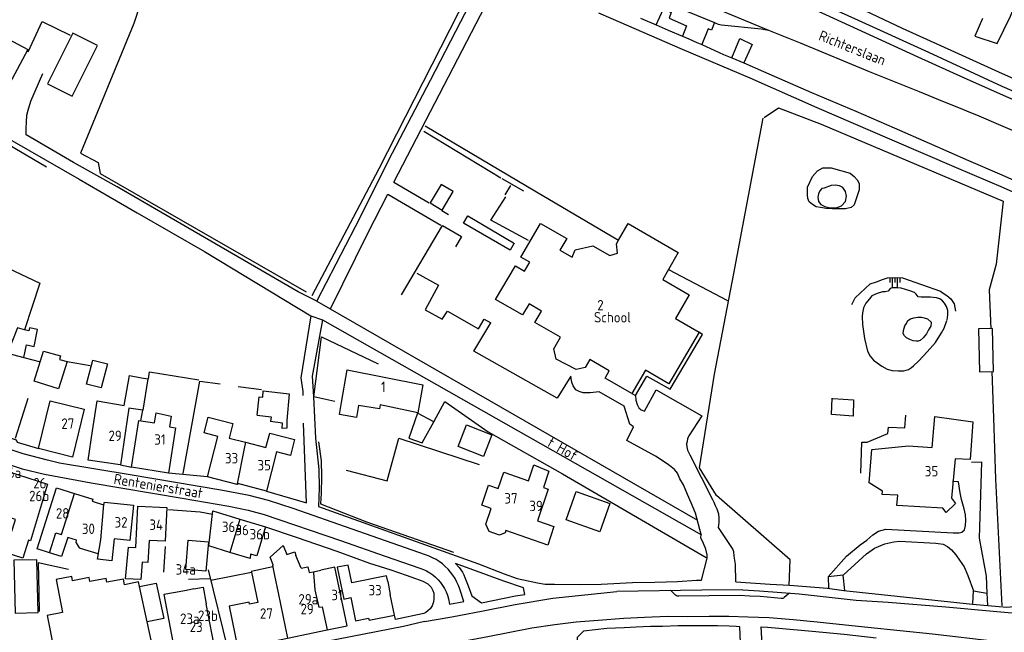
# Model space of a CAD drawing. Header units: metres. Extents: x 233874 to 239264, y 443832 to 448222.
# Tile 104 of 198: x 236256 to 236492, y 444991 to 445137. Entities that reach past the tile are written whole.
import ezdxf

# ---------------------------------------------------------------- set-up
doc = ezdxf.new("R2010")
doc.units = ezdxf.units.M
doc.header["$MEASUREMENT"] = 0
for name, color, linetype in [('DAKRAND', 4, 'Continuous'), ('DAKRAND-BYG', 4, 'Continuous'), ('FUNKTIEAAND', 253, 'Continuous'), ('HEG', 253, 'Continuous'), ('HEK', 253, 'Continuous'), ('HOOFDGEBOUW', 4, 'Continuous'), ('HUISNUMMER', 253, 'Continuous'), ('KANTVERH', 253, 'Continuous'), ('KANTWATER', 153, 'Continuous'), ('KNTONVERHARD', 253, 'Continuous'), ('MUUR', 253, 'Continuous'), ('OVLIJNOBJ', 253, 'Continuous'), ('RASTER', 253, 'Continuous'), ('STRAATNAAM', 253, 'Continuous'), ('TALUD', 253, 'Continuous'), ('TUSSENMUUR', 253, 'Continuous')]:
    doc.layers.add(name, color=color, linetype=linetype)
doc.styles.get("Standard").update_dxf_attribs({"font": 'iso.shx'})

# ---------------------------------------------------------------- blocks, each defined once
blk = doc.blocks.new('TA', base_point=(75009.5, 300012))
for p, q in [((75009.5, 300012.5), (75010, 300012.5)), ((75009.5, 300012.25), (75010.5, 300012.25)), ((75009.5, 300012), (75010, 300012)), ((75009.5, 300011.75), (75010.5, 300011.75)), ((75009.5, 300011.5), (75010, 300011.5))]:
    blk.add_line(p, q)

msp = doc.modelspace()

# ---------------------------------------------------------------- linework, layer by layer
at = {"layer": 'DAKRAND'}
for p, q in [((236411.23, 445077.53), (236409.82, 445075.09)), ((236326.11, 445005.06), (236327.84, 445005.42)), ((236284.42, 445001.52), (236288.36, 445002.34)), ((236288.36, 445002.34), (236290.18, 444993.84)), ((236343.9, 445002.69), (236344.52, 444999.63))]:
    msp.add_line(p, q, dxfattribs=at)
for points in [[(236399.2, 445084.54), (236401.52, 445088.55), (236413.57, 445081.58), (236411.23, 445077.53)], [(236397.18, 445080.86), (236399.02, 445081.43), (236398.71, 445083.7), (236399.2, 445084.54)], [(236273.13, 445038.85), (236274.22, 445046.04), (236280.71, 445044.89), (236281.99, 445052.08), (236284.83, 445051.57), (236286.42, 445051.29), (236285.15, 445043.76)], [(236285.15, 445043.76), (236281.85, 445044.26), (236281.44, 445041.57)], [(236336.92, 445044.94), (236336.42, 445042.05), (236332.34, 445042.75), (236332.84, 445045.64)], [(236462.55, 445024.38), (236459.36, 445026.36), (236459.98, 445034.34), (236468.78, 445035.23), (236474.43, 445034.82), (236475.05, 445042.25), (236484.15, 445040.99), (236483.53, 445031.94)], [(236257.8, 445012.6), (236256.42, 445008.32), (236252.19, 445009.68), (236252.32, 445010.08)], [(236269.17, 445012), (236269.92, 445010.8), (236271.22, 445010.41), (236274.43, 445009.45), (236274.29, 445008.03)], [(236316.4, 445006.7), (236315.7, 445008.52), (236318.81, 445011.32), (236319.73, 445009.16), (236321.59, 445009.79), (236321.88, 445008.96)], [(236285.04, 445007.31), (236284.7, 445003.18), (236281, 445003.39), (236281.73, 445010.98), (236283.52, 445010.9)], [(236311.22, 445004.92), (236312.73, 444997.71), (236310.74, 444997.29)], [(236316.34, 445006.19), (236311.18, 445005.11), (236311.22, 445004.92)], [(236323.13, 445005.91), (236324.76, 445006.25), (236325.05, 445004.84), (236326.11, 445005.06)], [(236280.8, 445001.95), (236280.54, 445003.3), (236276.57, 445002.54), (236276.39, 445003.45), (236272.48, 445002.7), (236272.29, 445003.64), (236268.34, 445002.88), (236268.14, 445003.93), (236264.38, 445003.21), (236265.91, 444995.26), (236262.27, 444994.56), (236263.82, 444986.47)], [(236297.38, 445000.92), (236299.62, 445001.35), (236300.36, 444997.39)]]:
    msp.add_lwpolyline(points, dxfattribs=at)
at = {"layer": 'DAKRAND-BYG'}
for p, q in [((236252.77, 445057.43), (236256.64, 445056.4)), ((236352.67, 445036.83), (236354.92, 445041.01))]:
    msp.add_line(p, q, dxfattribs=at)
for points in [[(236268.26, 445119.07), (236274.29, 445131.2), (236268.37, 445134.15), (236262.33, 445122.02), (236268.26, 445119.07)], [(236356.96, 445091.78), (236359.59, 445096.23), (236356.71, 445097.93), (236354.08, 445093.48), (236356.96, 445091.78)], [(236256.82, 445063.09), (236255.1, 445063.52), (236252.77, 445057.43)], [(236256.64, 445056.4), (236257.26, 445059.48), (236259.15, 445059.09), (236259.95, 445063.14), (236257.99, 445063.52), (236257.82, 445062.85), (236256.82, 445063.09)], [(236489.12, 445053.05), (236488.89, 445063.34), (236485.54, 445063.27), (236485.76, 445052.98), (236489.12, 445053.05)], [(236265, 445048.91), (236259.14, 445050.73), (236261.39, 445057.96), (236265.45, 445056.83), (236265.22, 445055.98), (236267.01, 445055.44), (236265, 445048.91)], [(236275.16, 445049.12), (236271.67, 445050.04), (236273.18, 445055.82), (236276.68, 445054.9), (236275.16, 445049.12)], [(236312.58, 445042.6), (236313.07, 445046.99), (236313.92, 445046.92), (236314.05, 445048.46), (236320.3, 445047.68), (236319.67, 445041.28), (236319.67, 445039.44), (236318.63, 445039.41), (236318.66, 445040.7), (236315.78, 445041.06)], [(236312.58, 445042.6), (236315.92, 445042.18), (236315.78, 445041.06)], [(236354.92, 445041.01), (236351.06, 445043.04), (236348.99, 445037.06), (236352.17, 445035.92), (236352.67, 445036.83)], [(236366.86, 445032.72), (236360.78, 445035.11), (236362.8, 445040.25), (236368.88, 445037.86), (236366.86, 445032.72)], [(236394.76, 445014.6), (236386.66, 445017.47), (236389.08, 445024.27), (236397.17, 445021.4), (236394.76, 445014.6)], [(236300.89, 445012.25), (236300.31, 445005.16), (236295.48, 445005.55), (236296.06, 445012.64), (236300.89, 445012.25)], [(236260.08, 444995.25), (236259.78, 445007.93), (236254.29, 445007.8), (236254.59, 444995.12), (236260.08, 444995.25)]]:
    msp.add_lwpolyline(points, dxfattribs=at)
at = {"layer": 'HEG'}
for p, q in [((236251.4, 445108.42), (236262.11, 445102.13)), ((236279.27, 445098.08), (236324.32, 445072.2)), ((236308.01, 445049.43), (236313.66, 445048.76)), ((236254.69, 445037.05), (236257.68, 445046.68)), ((236489.16, 445041.97), (236489.62, 445027.21))]:
    msp.add_line(p, q, dxfattribs=at)
for points in [[(236294.84, 445028.58), (236298.89, 445050.77), (236303.75, 445050.12)], [(236333.96, 445029.43), (236343.74, 445026.82), (236346.6, 445037.05), (236365.86, 445030.73)], [(236327.32, 445036.16), (236327.91, 445031.64), (236327.99, 445027.91), (236327.93, 445023.89), (236327.78, 445021.31), (236338.79, 445017.05), (236359.69, 445009.78)]]:
    msp.add_lwpolyline(points, dxfattribs=at)
at = {"layer": 'HEK'}
for p, q in [((236267.07, 445055.48), (236272.57, 445054.47)), ((236489.62, 445027.21), (236491.17, 444996.89))]:
    msp.add_line(p, q, dxfattribs=at)
for points in [[(236296.51, 445176.07), (236284.63, 445141.37), (236283.03, 445136.48), (236270.23, 445105.38), (236274.46, 445103.15), (236274.95, 445100.51), (236279.27, 445098.08)], [(236440.15, 445001.77), (236440.42, 445007.88), (236422.73, 445023.34), (236418.68, 445029.96), (236422.27, 445052.41), (236426.87, 445076.54), (236433.94, 445113.78)], [(236240.53, 445083.65), (236260.46, 445074.22), (236256.82, 445063.09)], [(236331.2, 445045.9), (236326.16, 445047), (236328.01, 445061.38), (236341.64, 445054.92)], [(236286.52, 445051.34), (236286.76, 445053.02), (236298.65, 445051.07)]]:
    msp.add_lwpolyline(points, dxfattribs=at)
at = {"layer": 'HOOFDGEBOUW'}
for p, q in [((236281.44, 445041.57), (236279.79, 445030.7)), ((236483.53, 445031.94), (236479.97, 445032.14)), ((236307.79, 445026), (236300.68, 445027.84)), ((236308.48, 445017.69), (236314.61, 445015.85)), ((236323.13, 445005.91), (236321.88, 445008.96)), ((236292.51, 445000), (236290.21, 444999.57)), ((236295.63, 445000.59), (236292.51, 445000)), ((236297.38, 445000.92), (236295.63, 445000.59)), ((236302.65, 444985.35), (236300.36, 444997.39)), ((236290.18, 444993.84), (236286.24, 444993)), ((236319.9, 444989.13), (236329.38, 444991.11))]:
    msp.add_line(p, q, dxfattribs=at)
for points in [[(236246, 445136.42), (236257.61, 445130.28), (236251.97, 445119.68), (236240.36, 445125.72)], [(236418.54, 445062.52), (236411.26, 445050.13), (236405.68, 445053.35), (236402.4, 445047.76), (236396.01, 445051.46), (236397.03, 445053.2), (236392.33, 445055.92), (236391.22, 445054.03), (236389.05, 445053.53), (236384.29, 445056), (236383.71, 445058.48), (236385.35, 445061.26), (236379.15, 445064.84), (236380.73, 445067.55), (236377.78, 445069.26), (236376.22, 445066.62), (236369.76, 445070.35), (236374.51, 445078.42), (236376.72, 445077.15), (236377.96, 445079.26), (236375.8, 445080.51), (236380.55, 445088.59), (236386.83, 445084.96), (236385.2, 445082.19), (236388.16, 445080.48), (236388.84, 445082.25), (236393.08, 445083.23), (236397.18, 445080.86)], [(236409.82, 445075.09), (236416.18, 445071.41), (236412.88, 445065.79), (236418.54, 445062.52)], [(236332.84, 445045.64), (236334.18, 445053.45), (236352.3, 445049.84), (236351.15, 445043.16), (236342.1, 445045.1), (236341.9, 445044.09), (236336.92, 445044.94)], [(236271.14, 445044.03), (236268.3, 445032.56), (236260.17, 445034.59), (236262.99, 445046.05), (236271.14, 445044.03)], [(236293.05, 445039.53), (236291.32, 445028.72), (236282.43, 445030.15), (236284.22, 445041.33), (236287.96, 445040.73), (236288.35, 445043.18), (236291.95, 445042.36), (236291.54, 445039.77), (236293.05, 445039.53)], [(236300.68, 445027.84), (236303.17, 445037.47), (236299.86, 445038.32), (236300.82, 445042.08), (236306.77, 445040.56), (236305.88, 445037.08), (236309.79, 445036.08)], [(236279.79, 445030.7), (236279.78, 445030.66), (236272.06, 445031.83), (236273.13, 445038.85)], [(236309.79, 445036.08), (236314.71, 445034.82), (236315.61, 445038.3), (236321.54, 445036.78), (236320.56, 445032.96), (236317.25, 445033.8), (236314.87, 445024.39)], [(236253.57, 445013.97), (236254.63, 445017.56), (236252.41, 445018.27), (236253.11, 445020.66), (236246.09, 445022.92), (236248.33, 445030.53), (236262.29, 445026.05), (236258.29, 445012.45), (236257.8, 445012.6)], [(236383.71, 445015.86), (236382.25, 445011.45), (236372.24, 445014.91), (236372.06, 445014.36), (236370.7, 445013.79), (236368.19, 445014.66), (236367.43, 445016.49), (236368.67, 445020.23), (236366.45, 445021), (236368.05, 445025.82), (236370.41, 445025), (236371.7, 445028.91), (236377.66, 445026.84), (236378.94, 445030.7), (236382.51, 445029.15), (236381.22, 445025.23), (236382.33, 445024.84), (236379.8, 445017.22), (236383.71, 445015.86)], [(236479.97, 445032.14), (236479.08, 445022.69), (236480.05, 445021.42), (236477.76, 445019.23), (236476.96, 445020.28), (236465.93, 445020.9), (236466.17, 445023.41), (236462.48, 445023.61), (236462.55, 445024.38)], [(236314.87, 445024.39), (236307.97, 445026.18), (236307.92, 445025.96), (236307.79, 445026)], [(236262.83, 445009.6), (236259.85, 445010.55), (236264.51, 445025.19), (236268.8, 445023.83)], [(236268.8, 445023.83), (236273.16, 445022.44), (236273, 445021.94), (236275.76, 445021.06), (236275.8, 445021.17)], [(236275.8, 445021.17), (236275.98, 445021.76), (236282.93, 445021.05), (236282.07, 445012.55), (236278.3, 445012.93), (236277.77, 445007.67), (236274.29, 445008.03)], [(236283.52, 445010.9), (236284.02, 445020.77), (236290.91, 445020.43), (236290.5, 445012.35), (236286.68, 445012.54), (236286.42, 445007.24), (236285.04, 445007.31)], [(236306.08, 445009.7), (236300.97, 445011.23), (236302, 445019.64), (236308.48, 445017.69)], [(236314.61, 445015.85), (236312.5, 445008.83), (236311.02, 445009.28), (236310.89, 445008.25), (236306.08, 445009.7)], [(236269.17, 445012), (236269.31, 445012.59), (236267.17, 445013.27), (236265.71, 445008.69), (236262.83, 445009.6)], [(236316.4, 445006.7), (236316.25, 445006.64), (236316.34, 445006.19)], [(236343.9, 445002.69), (236343.61, 445004.08), (236335.26, 445002.38), (236334.39, 445006.66), (236331.79, 445006.13), (236333.35, 444998.48), (236335.07, 444998.84), (236336.2, 444993.29), (236339.32, 444993.93), (236339.42, 444993.42), (236345.51, 444994.66)], [(236329.38, 444991.11), (236334.17, 444992.11), (236331.24, 445006.13), (236327.84, 445005.42)], [(236284.42, 445001.52), (236284.18, 445002.67), (236280.8, 445001.95)], [(236290.21, 444999.57), (236293.24, 444983.57), (236302.65, 444985.35)], [(236345.51, 444994.66), (236345.53, 444994.67), (236344.52, 444999.63)], [(236310.74, 444997.29), (236310.64, 444997.77), (236305.89, 444996.77), (236308, 444986.65), (236319.9, 444989.13)], [(236275.14, 444988.28), (236276.92, 444979.92), (236288.51, 444982.4), (236286.24, 444993)]]:
    msp.add_lwpolyline(points, dxfattribs=at)
at = {"layer": 'KANTVERH'}
for p, q in [((236404.51, 445137.75), (236408.23, 445136.17)), ((236422.27, 445136.71), (236421.56, 445134.93)), ((236408.23, 445136.17), (236411.12, 445134.94)), ((236411.12, 445134.94), (236414.61, 445133.46)), ((236418.05, 445131.95), (236419.19, 445131.45)), ((236426.39, 445128.27), (236429.24, 445127.05)), ((236485.08, 445114.61), (236510.72, 445103.49)), ((236352.55, 445110.66), (236371.05, 445099.52)), ((236364.51, 445057.91), (236368.63, 445064.71)), ((236279.79, 445030.7), (236282.43, 445030.15)), ((236300.68, 445027.84), (236291.32, 445028.72)), ((236412.91, 444999.42), (236411.97, 445000.36)), ((236428.21, 444999.32), (236413.67, 444999.16)), ((236439.9, 444999.68), (236438.94, 444998.84)), ((236438.2, 444998.65), (236433.23, 444999.08)), ((236352.7, 444993.13), (236347.65, 444991.95)), ((236347.65, 444991.95), (236322.64, 444987.01))]:
    msp.add_line(p, q, dxfattribs=at)
for points in [[(236486.53, 445137.74), (236484.69, 445133.49), (236490.05, 445131.74), (236493.25, 445138.24), (236494.75, 445142.21), (236500.45, 445154.96), (236502.71, 445159.87), (236511.91, 445179.81), (236536.27, 445168.86), (236543.86, 445165.55), (236551.27, 445181.58), (236559.07, 445198.5)], [(236326.9, 445069.96), (236336.19, 445087.86), (236345.07, 445105.47), (236354.14, 445122.92), (236361.41, 445136.99), (236367.32, 445148.4), (236329.87, 445164.29), (236330.72, 445166.12), (236370.51, 445149.3), (236379.4, 445145.55), (236389.04, 445141.4)], [(236398.78, 445166.1), (236409.85, 445161.05), (236422.5, 445155.55), (236437.79, 445148.84), (236453.86, 445141.69), (236467.25, 445135.39), (236479.81, 445129.68), (236491.22, 445124.48), (236503.67, 445119.03), (236515.78, 445113.72), (236524.91, 445109.97), (236533.64, 445105.97), (236559.44, 445094.89)], [(236397.81, 445163.75), (236408.3, 445158.82), (236423.19, 445152.37), (236438.92, 445145.41), (236455.83, 445137.71), (236473.55, 445129.6), (236491.16, 445121.5), (236506.24, 445114.94), (236515.75, 445110.9)], [(236403.63, 445158.94), (236414.9, 445154.03), (236425.71, 445149.23), (236439.06, 445143.13), (236448.83, 445138.67), (236458.41, 445134.27), (236470.96, 445128.52), (236481.97, 445123.52), (236492.14, 445119.01), (236504.55, 445113.71), (236513.77, 445109.89)], [(236386.32, 445154.9), (236391.49, 445152.77), (236407.77, 445146.11), (236425.33, 445138.95), (236435.21, 445134.92)], [(236386.32, 445154.9), (236387.28, 445154.27), (236391.45, 445151.38), (236397.49, 445147.13), (236398.16, 445146.66), (236398.88, 445146.3), (236422.27, 445136.71)], [(236345.38, 445098.47), (236370.57, 445147.09), (236371.58, 445146.68)], [(236394.45, 445139.06), (236397.41, 445137.79), (236414.52, 445130.34), (236430.75, 445123.48), (236446.82, 445116.37), (236464.19, 445108.87), (236480.22, 445101.96), (236491.48, 445097.2), (236505.57, 445090.9), (236518.97, 445085.14), (236530.18, 445080.24), (236541.29, 445075.53), (236552.51, 445070.58), (236562.28, 445066.28), (236562.97, 445065.98)], [(236408.23, 445136.17), (236410.03, 445140.01), (236411.86, 445139.15), (236411.34, 445137.78), (236415.52, 445135.97), (236414.61, 445133.46)], [(236422.27, 445136.71), (236422.4, 445136.66), (236423.14, 445136.38), (236423.93, 445136.22), (236433.47, 445135.22), (236435.21, 445134.92)], [(236421.56, 445134.93), (236420.69, 445135.21), (236419.19, 445131.45)], [(236435.21, 445134.92), (236442.8, 445131.84), (236459.32, 445125.03), (236471.33, 445120.17), (236476.94, 445117.87), (236480.71, 445116.36), (236483.59, 445115.16), (236485.08, 445114.61)], [(236414.61, 445133.46), (236416.12, 445132.82), (236418.05, 445131.95)], [(236426.39, 445128.27), (236428.29, 445132.91), (236431.29, 445131.44), (236429.24, 445127.05)], [(236419.19, 445131.45), (236424.41, 445129.11), (236426.39, 445128.27)], [(236429.24, 445127.05), (236434.03, 445125.01), (236445.54, 445120), (236456.16, 445115.45), (236465.29, 445111.49), (236473.68, 445107.79), (236483.15, 445103.69), (236490.55, 445100.49), (236499.58, 445096.43), (236508.46, 445092.58), (236516.59, 445089.08), (236523.44, 445086.27), (236531.38, 445082.72), (236542.69, 445077.87), (236555.49, 445072.31), (236564.23, 445068.56)], [(236330.17, 445068.08), (236339.13, 445086.2), (236343.89, 445095.55), (236356.61, 445088.14)], [(236377.66, 445084.49), (236368.63, 445089.39), (236372.23, 445094.95)], [(236374.23, 445083.81), (236373.23, 445082.12), (236362.07, 445088.62), (236363.12, 445090.35), (236374.08, 445083.91)], [(236350.86, 445076.68), (236356.07, 445073.73), (236352.87, 445067.88), (236356.98, 445065.58), (236358.23, 445067.56), (236365.67, 445063.27), (236367.06, 445065.6), (236368.63, 445064.71)], [(236325.48, 445066.41), (236323.08, 445051.54), (236323.55, 445048.25), (236323.58, 445047.31)], [(236328.26, 445065.42), (236325.82, 445051.93), (236326.11, 445047), (236326.6, 445037.1), (236327.38, 445029.57), (236327.48, 445025.2), (236327.29, 445020.67), (236365.63, 445006.97), (236371.8, 445004.57), (236374.92, 445003.47), (236377.61, 445002.86), (236379.79, 445002.36), (236381.63, 445002.11), (236382.82, 445002.1), (236383.86, 445002.05), (236389.97, 445001.98), (236395.09, 445002.06), (236402.55, 445002.44), (236407.96, 445002.57), (236413.38, 445002.7), (236417.95, 445003.03), (236419.14, 445003.03)], [(236403.28, 445047.29), (236406.03, 445051.96), (236411.64, 445048.81), (236419.38, 445061.96), (236418.52, 445062.46)], [(236419.14, 445003.03), (236420.45, 445008.29), (236420.5, 445009.14), (236420.16, 445010.43), (236419.57, 445011.82), (236418.98, 445013.22), (236419.08, 445013.96), (236417.7, 445019.13), (236416.67, 445021.57), (236415.78, 445023.56), (236414.79, 445025.85), (236413.95, 445027.34), (236413.36, 445028.69), (236412.62, 445029.53), (236411.83, 445030.23), (236410.88, 445030.93), (236408.11, 445032.73), (236401.26, 445036.53), (236402.86, 445039.8), (236401.97, 445040.4), (236400.59, 445044.72), (236394.59, 445048.17), (236392.45, 445047.93), (236390.76, 445047.94), (236389.77, 445048.29), (236388.98, 445048.69), (236388.33, 445049.63), (236388.04, 445050.53), (236387.89, 445051.42), (236387.8, 445051.97), (236384.5, 445046.66), (236364.51, 445057.91)], [(236352.93, 445009.12), (236335.37, 445015.28), (236321.22, 445020.2), (236315.29, 445022.15), (236310.71, 445023.34), (236303.85, 445024.59), (236282.11, 445028.27), (236265.19, 445031.06), (236262.29, 445031.84), (236256.48, 445033.31), (236250.22, 445035.37), (236244.68, 445037.58), (236239.77, 445039.91), (236220.22, 445050.21)], [(236218.61, 445047.07), (236234.8, 445038.6), (236240.09, 445035.88), (236246.36, 445033.19), (236251.94, 445031.13), (236256.27, 445029.76), (236261.62, 445028.45), (236272.78, 445026.34), (236294.61, 445022.66), (236305.84, 445020.81), (236310.46, 445019.83), (236314.3, 445018.76), (236332.55, 445012.56), (236343.32, 445008.81), (236351.62, 445005.92)], [(236402.42, 445047.81), (236403.28, 445047.29), (236403.38, 445046.16), (236403.67, 445045.16), (236404.07, 445044.37), (236404.66, 445043.87), (236405.46, 445043.57), (236408.3, 445048.68), (236419.17, 445042.43), (236416.12, 445037.62), (236415.97, 445037.32), (236415.77, 445036.88), (236415.67, 445036.28), (236415.57, 445035.73), (236415.61, 445035.04), (236415.81, 445034.24), (236416.35, 445033.1), (236421.79, 445022.35)], [(236314.87, 445024.39), (236324.42, 445021.58), (236323.69, 445040.69)], [(236248.32, 445038.76), (236254.84, 445036.7), (236255.07, 445036.1), (236260.16, 445034.6)], [(236483.87, 445031.35), (236486.3, 445031.39), (236485.7, 445013.11), (236487.36, 445004.01), (236487.55, 444999.95)], [(236449.5, 445003.83), (236453.89, 445008.78), (236457.18, 445011.51), (236458.77, 445012.65), (236460.17, 445013.88), (236461.56, 445014.77), (236463.3, 445015.22), (236479.49, 445014.37), (236480.14, 445014.37), (236480.93, 445014.41), (236481.58, 445014.56), (236482.18, 445015.06), (236482.43, 445016.1), (236482.53, 445017.39), (236482.44, 445018.73), (236482.14, 445020.17), (236481.5, 445022.36), (236481.11, 445024), (236480.77, 445026.64), (236479.28, 445026.69)], [(236421.79, 445022.35), (236422.08, 445021.7), (236422.43, 445020.91), (236422.82, 445020.16), (236423.17, 445018.97), (236423.26, 445017.87), (236423.31, 445016.83), (236423.11, 445015.69), (236426.62, 445010.36), (236426.77, 445009.91), (236426.91, 445008.77), (236427.2, 445006.88), (236427.29, 445002.61)], [(236291.36, 445019.96), (236298.91, 445019.4), (236301.9, 445018.85)], [(236427.39, 445002.61), (236435.58, 445002.09), (236440.25, 445001.82), (236449.3, 445001.1), (236453.27, 445000.54), (236484.11, 444997.31), (236492.36, 444996.59), (236495.74, 444996.88), (236501.64, 444996.32), (236512.47, 444995.34), (236517.24, 444994.97), (236520.17, 444995.06), (236522.66, 444995.35), (236525.54, 444995.99), (236527.98, 444996.78), (236530.22, 444997.77), (236532.76, 444999.1), (236535.45, 445000.98), (236537.64, 445002.76), (236541.23, 445006.92), (236544.22, 445010.79), (236550.3, 445020.44)], [(236314.61, 445015.85), (236321.96, 445013.38), (236331.68, 445009.99), (236339.53, 445007.14), (236344.66, 445005.53), (236348.32, 445004.21), (236350.54, 445003.47), (236352.31, 445002.78), (236353.54, 445002.16), (236354.32, 445001.35), (236354.7, 445000.55), (236354.93, 444999.9), (236354.97, 444999.15), (236354.96, 444998.55), (236354.84, 444997.86), (236354.52, 444996.87), (236354.06, 444996.18), (236353.5, 444995.65), (236353.05, 444995.26), (236352.54, 444995.02), (236345.76, 444993.6), (236345.51, 444994.66)], [(236453.08, 445004.22), (236456.87, 445007.68), (236458.71, 445009.37), (236460.6, 445010.7), (236463.09, 445011.74), (236465.23, 445012.23), (236466.62, 445012.42), (236475.31, 445011.9), (236477.05, 445011.64), (236478.14, 445011.09), (236479.08, 445010.3), (236480.07, 445009.1), (236481.01, 445007.81), (236482.1, 445006.21), (236482.99, 445004.12), (236484.37, 445000.44)], [(236361.15, 445000.84), (236360.84, 445001.72), (236360.46, 445002.57), (236360.03, 445003.4), (236359.53, 445004.19), (236358.98, 445004.94), (236358.37, 445005.64), (236357.71, 445006.31), (236357.01, 445006.92), (236356.27, 445007.47), (236355.48, 445007.98), (236354.66, 445008.42), (236353.81, 445008.8), (236352.93, 445009.12)], [(236362.42, 445003.69), (236363.2, 445001.64), (236364.04, 444999.3), (236366.39, 444997.6), (236374.56, 444999.24), (236376.76, 444999.61), (236376.46, 445001.19), (236371.72, 445002.82), (236360.15, 445006.99), (236360.99, 445006.05)], [(236351.62, 445005.92), (236352.44, 445005.62), (236353.23, 445005.25), (236353.98, 445004.81), (236354.7, 445004.31), (236355.37, 445003.76), (236355.99, 445003.14), (236356.56, 445002.48), (236357.07, 445001.77), (236357.52, 445001.03), (236357.9, 445000.24), (236358.22, 444999.43), (236358.46, 444998.59)], [(236360.99, 445006.05), (236361.43, 445005.51), (236361.82, 445004.93), (236362.15, 445004.33), (236362.42, 445003.69)], [(236453.52, 445000.59), (236453.08, 445004.22), (236449.5, 445003.83), (236449.54, 445001.1)], [(236352.7, 444993.13), (236359.25, 444994.23), (236366.8, 444995.68), (236374.44, 444997.18), (236383.51, 444998.74), (236398.85, 445000.35)], [(236358.46, 444998.59), (236358.7, 444997.25), (236362.14, 444997.9), (236361.15, 445000.84)], [(236429.02, 445000.71), (236419.24, 445000.65), (236398.85, 445000.35)], [(236411.97, 445000.36), (236411.86, 445000.46), (236411.73, 445000.54)], [(236413.67, 444999.16), (236413.4, 444999.19), (236413.14, 444999.28), (236412.91, 444999.42)], [(236433.23, 444999.08), (236430.72, 444999.22), (236428.21, 444999.32)], [(236429.02, 445000.71), (236433.05, 445000.45), (236442.54, 444999.73), (236456.19, 444998.24), (236463.89, 444997.77), (236477.7, 444996.64), (236489.03, 444995.56), (236511.68, 444993.6), (236515.25, 444993.29), (236518.93, 444993.13), (236521.11, 444993.22), (236523.25, 444993.46), (236524.89, 444993.71), (236526.09, 444994.1), (236527.68, 444994.69), (236528.82, 444995.09), (236530.02, 444995.58), (236530.91, 444995.92), (236532.1, 444996.42), (236533.25, 444997.06), (236534.39, 444997.8), (236535.84, 444998.74), (236537.28, 444999.83), (236537.48, 445000)], [(236440.29, 444999.9), (236440.08, 444999.81), (236439.9, 444999.68)], [(236484.18, 444997.41), (236484.37, 445000.44), (236487.56, 444999.95), (236487.69, 444997.05)], [(236438.94, 444998.84), (236438.78, 444998.73), (236438.6, 444998.66), (236438.4, 444998.63), (236438.2, 444998.65)], [(236355.99, 444987.28), (236367.92, 444989.53), (236378.46, 444991.58), (236383.93, 444992.41), (236389.1, 444993.04), (236394.37, 444993.47), (236400.48, 444993.9), (236405.45, 444994.18), (236411.02, 444994.36), (236415.89, 444994.35), (236421, 444994.38), (236425.72, 444994.37), (236430.24, 444994.25), (236435.36, 444994.09), (236441.12, 444993.57), (236446.89, 444993.01), (236453.69, 444992.34), (236459.01, 444991.78), (236474.5, 444990.19), (236489.65, 444988.4), (236489.17, 444982.38)], [(236428.7, 444980.32), (236428.91, 444980.35), (236428.51, 444988.07), (236428.34, 444991.86), (236427.43, 444991.93), (236425.78, 444992.03), (236422.93, 444992.08), (236420, 444992.11), (236416.56, 444992.11), (236413.57, 444992.05), (236409.78, 444991.93), (236406.9, 444991.9), (236403.46, 444991.78), (236400.58, 444991.63), (236396.44, 444991.43), (236390.83, 444990.83), (236389.32, 444989.26), (236390.02, 444977.82)], [(236429.42, 444969.19), (236434.69, 444969.34), (236433.45, 444991.82), (236434.94, 444991.74), (236437.7, 444991.52), (236445.65, 444990.83), (236453.37, 444990.06), (236460.97, 444989.2)]]:
    msp.add_lwpolyline(points, dxfattribs=at)
at = {"layer": 'KANTWATER'}
for points in [[(236453.87, 445095.13), (236453.67, 445096.23), (236453.03, 445097.22), (236452.18, 445097.62), (236451.24, 445097.72), (236450.2, 445097.68), (236448.56, 445096.99), (236448.16, 445096.94), (236448.01, 445096.94), (236447.51, 445096.4), (236447.21, 445095.65), (236447.06, 445094.86), (236447.15, 445093.81), (236447.75, 445093.07), (236448.69, 445092.66), (236449.68, 445092.36), (236450.43, 445092.31), (236451.62, 445092.41), (236452.67, 445092.8), (236453.66, 445093.79), (236453.87, 445095.13)], [(236478.02, 445065.35), (236478.22, 445066.64), (236478.22, 445067.73), (236477.88, 445068.68), (236477.43, 445069.47), (236476.94, 445070.02), (236476.24, 445070.52), (236475.45, 445070.72), (236474.7, 445070.82), (236474.06, 445070.88), (236472.77, 445070.88), (236471.77, 445070.88), (236471.08, 445070.98), (236470.58, 445071.63), (236470.19, 445071.98), (236469.05, 445072.43), (236467.01, 445073.03), (236465.97, 445073.14), (236465.02, 445073.14), (236464.38, 445072.94), (236463.88, 445072.35), (236463.18, 445072.2), (236462.49, 445072.15), (236461.24, 445071.76), (236460, 445071.17), (236459.4, 445070.47), (236458.55, 445069.43), (236458, 445068.29), (236457.75, 445067.1), (236457.65, 445066.26), (236457.74, 445064.32), (236458.23, 445060.94)], [(236474.19, 445064.91), (236474.19, 445064.71), (236474.14, 445063.92), (236473.59, 445063.03), (236473.04, 445062.09), (236472.29, 445061.14), (236471.54, 445060.5), (236471.05, 445060.3), (236470.6, 445060.3), (236469.85, 445060.41), (236469.06, 445060.71), (236468.27, 445061.16), (236467.77, 445061.65), (236467.52, 445062.2), (236467.53, 445062.9), (236467.88, 445064.04), (236468.28, 445064.58), (236468.58, 445065.28), (236469.22, 445065.72), (236470.02, 445065.92), (236471.01, 445066.07), (236471.91, 445066.06), (236472.5, 445065.96), (236473.3, 445065.66), (236474.19, 445064.91)], [(236458.23, 445060.94), (236458.92, 445057.96), (236459.56, 445056.71), (236460.4, 445055.77), (236461.24, 445055.17), (236462.38, 445054.37), (236463.67, 445053.62), (236464.81, 445053.32), (236466.25, 445053.26), (236467.64, 445053.26), (236468.79, 445053.55), (236469.48, 445054.05), (236469.98, 445054.44), (236471.23, 445055.63), (236473.27, 445057.76), (236475.27, 445060.04), (236476.67, 445062.37), (236477.32, 445063.46), (236477.92, 445065.3)], [(236450.58, 445046.6), (236455.6, 445046.29), (236455.48, 445042.37), (236450.32, 445042.73), (236450.48, 445046.66)]]:
    msp.add_lwpolyline(points, dxfattribs=at)
at = {"layer": 'KNTONVERHARD'}
for p, q in [((236326.9, 445069.96), (236418.15, 445017.45)), ((236328.26, 445065.42), (236419.1, 445013.89))]:
    msp.add_line(p, q, dxfattribs=at)
for points in [[(236257.73, 445129.72), (236261.06, 445136.95), (236267.8, 445133.68)], [(236326.9, 445069.96), (236322.43, 445072.19), (236279.01, 445097.34), (236268.55, 445103.18), (236257.2, 445109.79), (236257.21, 445110.24), (236257.23, 445111.38), (236257.27, 445112.87), (236257.4, 445114.51), (236257.67, 445115.75), (236258.32, 445117.87), (236261.2, 445124.52)], [(236249.96, 445110.64), (236269.9, 445099.22), (236277.32, 445094.89), (236283.8, 445091.07), (236299.96, 445081.87), (236325.48, 445066.41), (236328.26, 445065.42)]]:
    msp.add_lwpolyline(points, dxfattribs=at)
at = {"layer": 'MUUR'}
for p, q in [((236345.38, 445098.47), (236353.83, 445093.47)), ((236371.24, 445099.32), (236376.45, 445096.42)), ((236372.08, 445095.39), (236373.43, 445097.63)), ((236356.9, 445091.67), (236358.49, 445090.72))]:
    msp.add_line(p, q, dxfattribs=at)
for points in [[(236347.21, 445071.47), (236357, 445088.09), (236361.61, 445085.44), (236360.16, 445082.96)], [(236457.33, 445028.65), (236457.6, 445036.1), (236458.84, 445036.1), (236463.82, 445038.17), (236463.97, 445039.71), (236467.89, 445039.55), (236468.11, 445042.63)]]:
    msp.add_lwpolyline(points, dxfattribs=at)
at = {"layer": 'OVLIJNOBJ'}
msp.add_line((236411.23, 445077.53), (236425.36, 445070.09), dxfattribs=at)
for points in [[(236352.86, 445111.95), (236379.54, 445096.16), (236399.2, 445084.54)], [(236455.17, 445069.15), (236455.97, 445070.73), (236459.56, 445074.05), (236461.05, 445074.59), (236462.54, 445075.14), (236463.74, 445075.53), (236465.33, 445075.57), (236467.31, 445075.52), (236476.45, 445072.31), (236477.04, 445071.86), (236477.93, 445071.26), (236478.88, 445070.51), (236479.72, 445069.27), (236480.01, 445067.53)]]:
    msp.add_lwpolyline(points, dxfattribs=at)
at = {"layer": 'RASTER'}
for p, q in [((236256.64, 445056.4), (236260.3, 445055.43)), ((236488.77, 445053.04), (236489.16, 445041.97)), ((236284.73, 445041.25), (236285.15, 445043.76)), ((236290.2, 445004.92), (236290.58, 445011.07)), ((236300.85, 445005.53), (236305.56, 444986.29)), ((236301.49, 445003.03), (236311.22, 445004.92)), ((236296.13, 445003.3), (236301.35, 445003.43)), ((236260.22, 445000), (236260.31, 444995.51))]:
    msp.add_line(p, q, dxfattribs=at)
for points in [[(236219.11, 445205.53), (236258.64, 445190.71), (236296.61, 445176.12), (236329.63, 445162.43), (236365.06, 445147.4), (236341.75, 445101.66), (236325.74, 445071.18)], [(236434.19, 445113.98), (236437.57, 445116.26), (236447.85, 445112.35), (236491.46, 445093.93), (236489.77, 445078.83), (236488.11, 445072.68), (236488.48, 445063.33)], [(236444.53, 445097.25), (236445.73, 445099.83), (236446.93, 445101.17), (236448.22, 445101.86), (236449.31, 445101.91), (236450.21, 445101.9), (236454.77, 445100.6), (236455.77, 445099.85), (236456.46, 445099.05), (236456.95, 445098.16), (236456.95, 445097.16), (236456.95, 445096.62), (236455.74, 445093.04), (236455.05, 445092.4), (236453.65, 445092.1), (236452.06, 445092.06), (236450.52, 445092.07), (236449.03, 445092.17), (236447.69, 445092.37), (236446.6, 445092.58), (236445.71, 445093.07), (236444.96, 445093.77), (236444.62, 445094.52), (236444.52, 445095.46), (236444.53, 445096.26), (236444.58, 445097.15)], [(236354.92, 445041.01), (236357.56, 445045.91), (236368.02, 445038.62), (236385.78, 445028.53), (236420.25, 445008.44)], [(236267.39, 445005.55), (236260.06, 445007.2), (236260.22, 445000)]]:
    msp.add_lwpolyline(points, dxfattribs=at)
at = {"layer": 'TUSSENMUUR'}
for p, q in [((236275.13, 445012.69), (236275.8, 445021.17)), ((236308.48, 445017.69), (236306.08, 445009.7)), ((236274.29, 445008.03), (236275.13, 445012.69)), ((236316.34, 445006.19), (236316.35, 445006.16)), ((236316.35, 445006.16), (236316.77, 445004.15)), ((236316.77, 445004.15), (236317.63, 445000)), ((236286.24, 444993), (236284.42, 445001.52)), ((236317.63, 445000), (236319.9, 444989.13)), ((236326.43, 445000.74), (236326.6, 445000))]:
    msp.add_line(p, q, dxfattribs=at)
for points in [[(236309.79, 445036.08), (236309.49, 445034.57), (236307.8, 445026.09), (236307.79, 445026)], [(236262.83, 445009.6), (236264.3, 445014.35), (236265.66, 445014.02), (236268.8, 445023.83)], [(236326.11, 445005.06), (236326.12, 445004.8), (236326.43, 445000.75), (236326.43, 445000.74)], [(236326.6, 445000), (236327.42, 444996.55), (236328.21, 444996.67), (236329.38, 444991.11)]]:
    msp.add_lwpolyline(points, dxfattribs=at)

# ---------------------------------------------------------------- block references
at = {"layer": 'TALUD', "xscale": 2.39, "yscale": 2.39, "rotation": 270}
msp.add_blockref('TA', (236465.46, 445075.57), dxfattribs=at)

# ---------------------------------------------------------------- texts
at = {"layer": 'FUNKTIEAAND'}
msp.add_text('School', height=2.5, dxfattribs=at).set_placement((236393.33, 445064.82))
at = {"layer": 'HUISNUMMER'}
for s, p in [('2', (236394.13, 445067.71)), ('1', (236342.28, 445048.12)), ('27', (236265.65, 445039.31)), ('29', (236276.95, 445036.4)), ('31', (236287.92, 445035.52)), ('33', (236304.89, 445031.02)), ('26a', (236251.3, 445027.52)), ('35', (236312.67, 445029.34)), ('35', (236472.67, 445027.91)), ('26', (236258.9, 445025.03)), ('26b', (236257.92, 445021.97)), ('37', (236371.88, 445021.4)), ('39', (236377.85, 445019.57)), ('28', (236264.33, 445017.8)), ('32', (236278.41, 445015.65)), ('30', (236270.57, 445014.1)), ('34', (236286.76, 445015.07)), ('36a', (236304.14, 445014.57)), ('36', (236307.38, 445013.8)), ('36b', (236310.79, 445012.79)), ('34a', (236293.04, 445004.36)), ('33', (236339.3, 444999.38)), ('29a', (236322.49, 444997.2)), ('31', (236330.39, 444998.22)), ('29', (236322.99, 444994.84)), ('23a', (236294.1, 444992.54)), ('23b', (236298.41, 444993.27)), ('27', (236313.25, 444993.78)), ('23', (236296.42, 444990.58))]:
    msp.add_text(s, height=2.5, dxfattribs=at).set_placement(p)
at = {"layer": 'STRAATNAAM'}
for s, rotation, p in [('Richterslaan', 338.2837, (236447, 445132.62)), ('t Hof', 330.1769, (236381.96, 445035.26)), ('Rentenierstraat', 350.6697, (236278.08, 445026.12))]:
    msp.add_text(s, height=2.5, rotation=rotation, dxfattribs=at).set_placement(p)

doc.saveas('drawing.dxf')
